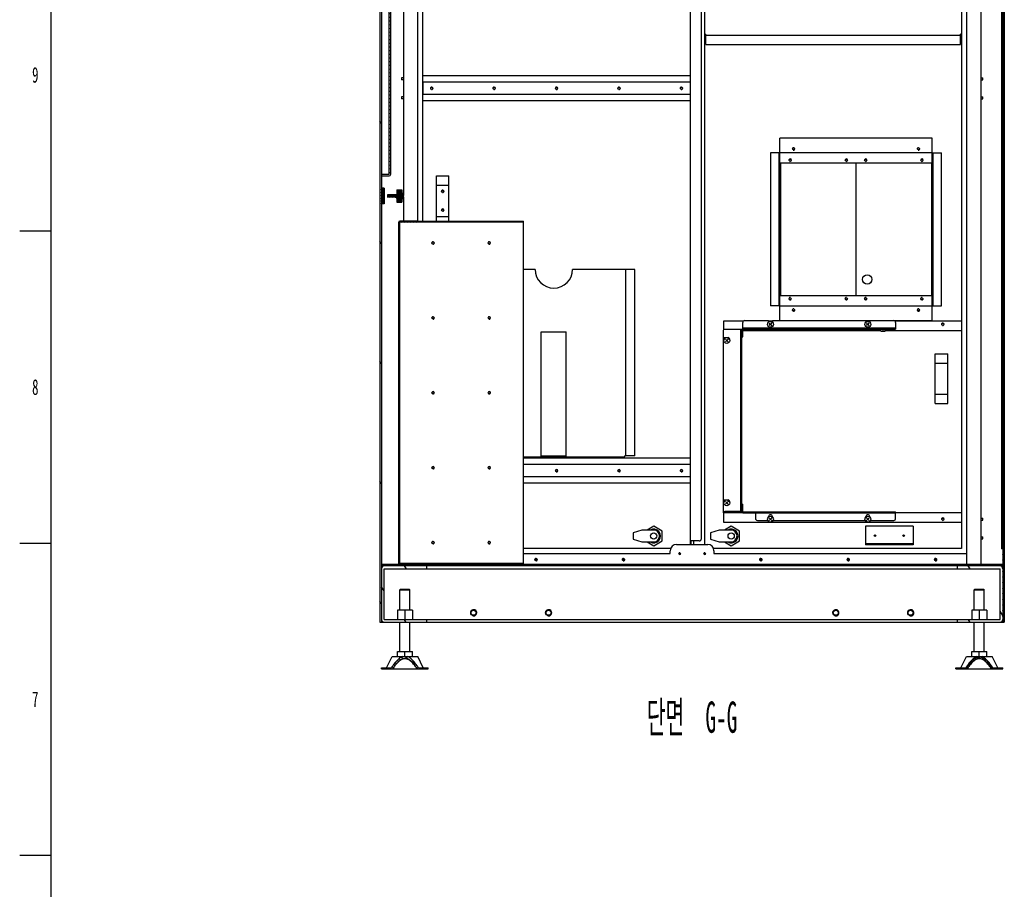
# Model space of a CAD drawing. Header units: millimetres. Extents: x 0 to 8390, y -1 to 5930.
# Tile 23 of 65: x 200 to 1777, y 3046 to 4438. Entities that reach past the tile are written whole.
import ezdxf

# ---------------------------------------------------------------- set-up
doc = ezdxf.new("R2010")
doc.units = ezdxf.units.MM
doc.header["$LTSCALE"] = 462.55
doc.layers.get('0').update_dxf_attribs({"linetype": 'CONTINUOUS'})
for name, color, linetype in [('02___PRT_ALL_AXES', 7, 'CONTINUOUS'), ('03___PRT_ALL_CURVES', 7, 'CONTINUOUS'), ('7_ALL_FEATURES', 7, 'CONTINUOUS'), ('ALL_AXIS', 7, 'CONTINUOUS'), ('ALL_COSM_SKETCH', 7, 'CONTINUOUS')]:
    doc.layers.add(name, color=color, linetype=linetype)
doc.styles.get("Standard").update_dxf_attribs({"font": 'txt', "width": 0.5})
doc.styles.add('TEXTSTYLE_2', font='txt', dxfattribs={"width": 0.6})

msp = doc.modelspace()

# ---------------------------------------------------------------- hatches: boundary and pattern name
at = {"linetype": 'Continuous'}
h = msp.add_hatch(dxfattribs=at)
h.set_pattern_fill('DEFAULT__177', color=2, scale=110.315099, angle=125, style=0, pattern_type=0)
h.set_pattern_definition([(125, (0, 0), (-90.3648, -63.2741), [])])
edge = h.paths.add_edge_path()
edge.add_line((777, 5193.8), (777, 3473.4))
edge.add_arc((779.3, 5193.8), 2.3, 90, 180)
edge.add_line((817, 5196.1), (779.3, 5196.1))
edge.add_line((817, 5196.1), (817, 5193.8))
edge.add_line((817, 5193.8), (779.3, 5193.8))
edge.add_line((779.3, 5193.8), (779.3, 3473.4))
edge.add_line((777, 3473.4), (779.3, 3473.4))
h = msp.add_hatch(dxfattribs=at)
h.set_pattern_fill('DEFAULT__174', color=2, scale=3.793753, angle=245, style=0, pattern_type=0)
h.set_pattern_definition([(245, (0, 0), (3.4383077, -1.6033092), [])])
edge = h.paths.add_edge_path()
edge.add_line((1777, 5193.8), (1777, 3473.4))
edge.add_line((1777, 3473.4), (1774.7, 3473.4))
edge.add_line((1774.7, 5193.8), (1774.7, 3473.4))
edge.add_line((1774.7, 5193.8), (1737, 5193.8))
edge.add_line((1737, 5196.1), (1737, 5193.8))
edge.add_line((1774.7, 5196.1), (1737, 5196.1))
edge.add_arc((1774.7, 5193.8), 2.3, 0, 90)
h = msp.add_hatch(dxfattribs=at)
h.set_pattern_fill('DEFAULT__175', color=2, scale=5.894799, angle=5, style=0, pattern_type=0)
h.set_pattern_definition([(5, (0, 0), (-0.5137655, 5.872367), [])])
edge = h.paths.add_edge_path()
edge.add_line((794.3, 4190.7), (794.3, 4896.1))
edge.add_arc((792, 4190.7), 2.3, 270, 360)
edge.add_line((779.3, 4188.4), (792, 4188.4))
edge.add_line((779.3, 4188.4), (779.3, 4190.7))
edge.add_line((779.3, 4190.7), (792, 4190.7))
edge.add_line((792, 4190.7), (792, 4896.1))
edge.add_line((779.3, 4896.1), (792, 4896.1))
edge.add_line((779.3, 4898.4), (779.3, 4896.1))
edge.add_line((779.3, 4898.4), (792, 4898.4))
edge.add_arc((792, 4896.1), 2.3, 0, 90)
h = msp.add_hatch(dxfattribs=at)
h.set_pattern_fill('DEFAULT__173', color=2, scale=6.540077, angle=165, style=0, pattern_type=0)
h.set_pattern_definition([(165, (0, 0), (-1.6926965, -6.317229), [])])
edge = h.paths.add_edge_path()
edge.add_line((1774.7, 4896.1), (1774.7, 3590.7))
edge.add_line((1774.7, 3590.7), (1772.4, 3590.7))
edge.add_line((1772.4, 4896.1), (1772.4, 3590.7))
edge.add_line((1774.7, 4896.1), (1772.4, 4896.1))
h = msp.add_hatch(dxfattribs=at)
h.set_pattern_fill('DEFAULT__176', color=2, scale=1.889191, angle=245, style=0, pattern_type=0)
h.set_pattern_definition([(245, (0, 0), (1.7121881, -0.7984064), [])])
edge = h.paths.add_edge_path()
edge.add_line((783.8, 4168.4), (783.8, 4143.4))
edge.add_line((783.8, 4143.4), (779.3, 4143.4))
edge.add_line((779.3, 4168.4), (779.3, 4143.4))
edge.add_line((783.8, 4168.4), (779.3, 4168.4))
h = msp.add_hatch(dxfattribs=at)
h.set_pattern_fill('DEFAULT__167', color=2, scale=1.586242, angle=85, style=0, pattern_type=0)
h.set_pattern_definition([(85, (0, 0), (-1.5802054, 0.13825006), [])])
edge = h.paths.add_edge_path()
edge.add_line((812.3, 4165.9), (812.3, 4145.9))
edge.add_line((804.3, 4145.9), (812.3, 4145.9))
edge.add_line((804.3, 4165.9), (804.3, 4145.9))
edge.add_line((804.3, 4165.9), (812.3, 4165.9))
h = msp.add_hatch(dxfattribs=at)
h.set_pattern_fill('DEFAULT__168', color=2, scale=0.377023, angle=5, style=0, pattern_type=0)
h.set_pattern_definition([(5, (0, 0), (-0.032859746, 0.375588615), [])])
edge = h.paths.add_edge_path()
edge.add_line((789.3, 4157.7), (789.3, 4154.1))
edge.add_line((804.3, 4157.7), (789.3, 4157.7))
edge.add_line((804.3, 4157.7), (804.3, 4154.1))
edge.add_line((804.3, 4154.1), (789.3, 4154.1))
h = msp.add_hatch(dxfattribs=at)
h.set_pattern_fill('DEFAULT__166', color=2, scale=0.390282, angle=245, style=0, pattern_type=0)
h.set_pattern_definition([(245, (0, 0), (0.35371552, -0.164940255), [])])
edge = h.paths.add_edge_path()
edge.add_line((812.3, 4160.9), (812.7, 4160.9))
edge.add_arc((807.7, 4155.9), 7.09, 314.2423, 405.7577)
edge.add_line((812.3, 4150.8), (812.7, 4150.8))
edge.add_line((812.3, 4150.8), (812.3, 4160.9))
h = msp.add_hatch(dxfattribs=at)
h.set_pattern_fill('DEFAULT__171', color=2, scale=2.714552, angle=325, style=0, pattern_type=0)
h.set_pattern_definition([(325, (0, 0), (1.5570028, 2.2236305), [])])
edge = h.paths.add_edge_path()
edge.add_line((807, 3567.3), (807, 4114.1))
edge.add_arc((808.6, 4114.1), 1.6, 90, 180)
edge.add_line((837, 4115.7), (808.6, 4115.7))
edge.add_line((837, 4115.7), (837, 4114.1))
edge.add_line((837, 4114.1), (808.6, 4114.1))
edge.add_line((808.6, 3567.3), (808.6, 4114.1))
edge.add_line((1007, 3567.3), (808.6, 3567.3))
edge.add_line((1007, 3565.7), (1007, 3567.3))
edge.add_line((1007, 3565.7), (808.6, 3565.7))
edge.add_arc((808.6, 3567.3), 1.6, 180, 270)
h = msp.add_hatch(dxfattribs=at)
h.set_pattern_fill('DEFAULT__165', color=2, scale=3.343587, angle=245, style=0, pattern_type=0)
h.set_pattern_definition([(245, (0, 0), (3.030319, -1.413061), [])])
edge = h.paths.add_edge_path()
edge.add_line((1356.5, 3662.4), (1356.5, 3650))
edge.add_line((1356.5, 3662.4), (1358.1, 3662.4))
edge.add_line((1358.1, 3662.4), (1358.1, 3650))
edge.add_line((1356.5, 3650), (1358.1, 3650))
edge = h.paths.add_edge_path()
edge.add_line((1356.5, 3942.8), (1356.5, 3930.4))
edge.add_line((1356.5, 3942.8), (1358.1, 3942.8))
edge.add_line((1358.1, 3942.8), (1358.1, 3930.4))
edge.add_line((1356.5, 3930.4), (1358.1, 3930.4))
edge = h.paths.add_edge_path()
edge.add_line((1602.9, 3944.4), (1358.1, 3944.4))
edge.add_line((1602.9, 3944.4), (1602.9, 3942.8))
edge.add_line((1602.9, 3942.8), (1358.1, 3942.8))
edge.add_line((1358.1, 3944.4), (1358.1, 3942.8))
edge = h.paths.add_edge_path()
edge.add_line((1358.1, 3648.4), (1602.9, 3648.4))
edge.add_line((1358.1, 3648.4), (1358.1, 3650))
edge.add_line((1358.1, 3650), (1602.9, 3650))
edge.add_line((1602.9, 3648.4), (1602.9, 3650))
h = msp.add_hatch(dxfattribs=at)
h.set_pattern_fill('DEFAULT__164', color=2, scale=21.728035, angle=165, style=0, pattern_type=0)
h.set_pattern_definition([(165, (0, 0), (-5.62363, -20.98767), [])])
edge = h.paths.add_edge_path()
edge.add_line((1356.5, 3688), (1356.5, 3650.4))
edge.add_line((1356.5, 3650.4), (1354.9, 3650.4))
edge.add_line((1354.9, 3688), (1354.9, 3650.4))
edge.add_line((1356.5, 3688), (1354.9, 3688))
edge = h.paths.add_edge_path()
edge.add_line((1356.5, 3740), (1356.5, 3696.7))
edge.add_line((1356.5, 3696.7), (1354.9, 3696.7))
edge.add_line((1354.9, 3740), (1354.9, 3696.7))
edge.add_line((1356.5, 3740), (1354.9, 3740))
edge = h.paths.add_edge_path()
edge.add_line((1356.5, 3792), (1356.5, 3748.7))
edge.add_line((1356.5, 3748.7), (1354.9, 3748.7))
edge.add_line((1354.9, 3792), (1354.9, 3748.7))
edge.add_line((1356.5, 3792), (1354.9, 3792))
edge = h.paths.add_edge_path()
edge.add_line((1356.5, 3844), (1356.5, 3800.7))
edge.add_line((1356.5, 3800.7), (1354.9, 3800.7))
edge.add_line((1354.9, 3844), (1354.9, 3800.7))
edge.add_line((1356.5, 3844), (1354.9, 3844))
edge = h.paths.add_edge_path()
edge.add_line((1356.5, 3896), (1356.5, 3852.7))
edge.add_line((1356.5, 3852.7), (1354.9, 3852.7))
edge.add_line((1354.9, 3896), (1354.9, 3852.7))
edge.add_line((1356.5, 3896), (1354.9, 3896))
edge = h.paths.add_edge_path()
edge.add_line((1356.5, 3942.4), (1356.5, 3904.7))
edge.add_line((1356.5, 3904.7), (1354.9, 3904.7))
edge.add_line((1354.9, 3942.4), (1354.9, 3904.7))
edge.add_line((1356.5, 3942.4), (1354.9, 3942.4))
h = msp.add_hatch(dxfattribs=at)
h.set_pattern_fill('DEFAULT__178', color=2, scale=32.519902, angle=245, style=0, pattern_type=0)
h.set_pattern_definition([(245, (0, 0), (29.47304, -13.7435), [])])
edge = h.paths.add_edge_path()
edge.add_line((1774.7, 3565.7), (779.3, 3565.7))
edge.add_line((1774.7, 3565.7), (1774.7, 3563.4))
edge.add_line((1774.7, 3563.4), (779.3, 3563.4))
edge.add_line((779.3, 3565.7), (779.3, 3563.4))
h = msp.add_hatch(dxfattribs=at)
h.set_pattern_fill('DEFAULT__179', color=2, scale=49.317501, angle=125, style=0, pattern_type=0)
h.set_pattern_definition([(125, (0, 0), (-40.39853, -28.28736), [])])
edge = h.paths.add_edge_path()
edge.add_line((852, 3563.4), (783.8, 3563.4))
edge.add_line((852, 3558.9), (852, 3563.4))
edge.add_line((852, 3558.9), (783.8, 3558.9))
edge.add_line((783.8, 3477.9), (783.8, 3558.9))
edge.add_line((852, 3477.9), (783.8, 3477.9))
edge.add_line((852, 3473.4), (852, 3477.9))
edge.add_line((852, 3473.4), (783.8, 3473.4))
edge.add_arc((783.8, 3477.9), 4.5, 180, 270)
edge.add_line((779.3, 3477.9), (779.3, 3558.9))
edge.add_arc((783.8, 3558.9), 4.5, 90, 180)
edge = h.paths.add_edge_path()
edge.add_line((1770.2, 3563.4), (1702, 3563.4))
edge.add_arc((1770.2, 3558.9), 4.5, 0, 90)
edge.add_line((1774.7, 3477.9), (1774.7, 3558.9))
edge.add_arc((1770.2, 3477.9), 4.5, 270, 360)
edge.add_line((1770.2, 3473.4), (1702, 3473.4))
edge.add_line((1702, 3473.4), (1702, 3477.9))
edge.add_line((1770.2, 3477.9), (1702, 3477.9))
edge.add_line((1770.2, 3477.9), (1770.2, 3558.9))
edge.add_line((1770.2, 3558.9), (1702, 3558.9))
edge.add_line((1702, 3558.9), (1702, 3563.4))
h = msp.add_hatch(dxfattribs=at)
h.set_pattern_fill('DEFAULT__169', color=2, scale=4.085886, angle=325, style=0, pattern_type=0)
h.set_pattern_definition([(325, (0, 0), (2.343568, 3.3469622), [])])
edge = h.paths.add_edge_path()
edge.add_line((837, 3398.4), (848.8, 3398.4))
edge.add_spline(control_points=[(837, 3398.4), (836.2, 3399.5), (834.6, 3401.7), (832.5, 3404.4), (830.5, 3406.7), (828.7, 3408.6), (827, 3410.2), (825.5, 3411.5), (824, 3412.5), (822.7, 3413.3), (821.5, 3413.9), (820.3, 3414.4), (819.2, 3414.7), (818.1, 3414.9), (817, 3414.9), (815.9, 3414.9), (814.8, 3414.7), (813.7, 3414.4), (812.5, 3413.9), (811.3, 3413.3), (810, 3412.5), (808.6, 3411.5), (807, 3410.2), (805.3, 3408.6), (803.5, 3406.6), (801.6, 3404.3), (799.4, 3401.6), (797.9, 3399.5), (797.1, 3398.4)], knot_values=[0, 0, 0, 0, 0.038462, 0.076923, 0.115385, 0.153846, 0.192308, 0.230769, 0.269231, 0.307692, 0.346154, 0.384615, 0.423077, 0.461538, 0.5, 0.538462, 0.576923, 0.615385, 0.653846, 0.692308, 0.730769, 0.769231, 0.807692, 0.846154, 0.884615, 0.923077, 0.961538, 1, 1, 1, 1], degree=3, periodic=0)
edge.add_line((785.3, 3398.4), (797.1, 3398.4))
edge.add_line((785.3, 3400.4), (785.3, 3398.4))
edge.add_line((785.3, 3400.4), (795.4, 3400.4))
edge.add_spline(control_points=[(812.5, 3418.4), (812.1, 3418.2), (811.3, 3417.8), (810, 3417), (808.6, 3416), (807.2, 3414.8), (805.6, 3413.3), (803.9, 3411.5), (802, 3409.4), (800, 3406.9), (797.8, 3403.9), (796.2, 3401.6), (795.4, 3400.4)], knot_values=[0, 0, 0, 0, 0.1, 0.2, 0.3, 0.4, 0.5, 0.6, 0.7, 0.8, 0.9, 1, 1, 1, 1], degree=3, periodic=0)
edge.add_line((812.5, 3418.4), (821.5, 3418.4))
edge.add_spline(control_points=[(838.7, 3400.4), (837.9, 3401.6), (836.3, 3403.9), (834.1, 3406.9), (832, 3409.4), (830.2, 3411.5), (828.5, 3413.3), (826.9, 3414.8), (825.4, 3416), (824.1, 3417), (822.8, 3417.8), (821.9, 3418.2), (821.5, 3418.4)], knot_values=[0, 0, 0, 0, 0.1, 0.2, 0.3, 0.4, 0.5, 0.6, 0.7, 0.8, 0.9, 1, 1, 1, 1], degree=3, periodic=0)
edge.add_line((838.7, 3400.4), (848.8, 3400.4))
edge.add_line((848.8, 3400.4), (848.8, 3398.4))
h = msp.add_hatch(dxfattribs=at)
h.set_pattern_fill('DEFAULT__170', color=2, scale=2.207178, angle=285, style=0, pattern_type=0)
h.set_pattern_definition([(285, (0, 0), (2.1319704, 0.5712597), [])])
edge = h.paths.add_edge_path()
edge.add_line((1757, 3398.4), (1768.8, 3398.4))
edge.add_spline(control_points=[(1757, 3398.4), (1756.2, 3399.5), (1754.6, 3401.7), (1752.5, 3404.4), (1750.5, 3406.7), (1748.7, 3408.6), (1747, 3410.2), (1745.5, 3411.5), (1744, 3412.5), (1742.7, 3413.3), (1741.5, 3413.9), (1740.3, 3414.4), (1739.2, 3414.7), (1738.1, 3414.9), (1737, 3414.9), (1735.9, 3414.9), (1734.8, 3414.7), (1733.7, 3414.4), (1732.5, 3413.9), (1731.3, 3413.3), (1730, 3412.5), (1728.6, 3411.5), (1727, 3410.2), (1725.3, 3408.6), (1723.5, 3406.6), (1721.6, 3404.3), (1719.4, 3401.6), (1717.9, 3399.5), (1717.1, 3398.4)], knot_values=[0, 0, 0, 0, 0.038462, 0.076923, 0.115385, 0.153846, 0.192308, 0.230769, 0.269231, 0.307692, 0.346154, 0.384615, 0.423077, 0.461538, 0.5, 0.538462, 0.576923, 0.615385, 0.653846, 0.692308, 0.730769, 0.769231, 0.807692, 0.846154, 0.884615, 0.923077, 0.961538, 1, 1, 1, 1], degree=3, periodic=0)
edge.add_line((1705.3, 3398.4), (1717.1, 3398.4))
edge.add_line((1705.3, 3400.4), (1705.3, 3398.4))
edge.add_line((1705.3, 3400.4), (1715.4, 3400.4))
edge.add_spline(control_points=[(1732.5, 3418.4), (1732.1, 3418.2), (1731.3, 3417.8), (1730, 3417), (1728.6, 3416), (1727.2, 3414.8), (1725.6, 3413.3), (1723.9, 3411.5), (1722, 3409.4), (1720, 3406.9), (1717.8, 3403.9), (1716.2, 3401.6), (1715.4, 3400.4)], knot_values=[0, 0, 0, 0, 0.1, 0.2, 0.3, 0.4, 0.5, 0.6, 0.7, 0.8, 0.9, 1, 1, 1, 1], degree=3, periodic=0)
edge.add_line((1732.5, 3418.4), (1741.5, 3418.4))
edge.add_spline(control_points=[(1758.7, 3400.4), (1757.9, 3401.6), (1756.3, 3403.9), (1754.1, 3406.9), (1752, 3409.4), (1750.2, 3411.5), (1748.5, 3413.3), (1746.9, 3414.8), (1745.4, 3416), (1744.1, 3417), (1742.8, 3417.8), (1741.9, 3418.2), (1741.5, 3418.4)], knot_values=[0, 0, 0, 0, 0.1, 0.2, 0.3, 0.4, 0.5, 0.6, 0.7, 0.8, 0.9, 1, 1, 1, 1], degree=3, periodic=0)
edge.add_line((1758.7, 3400.4), (1768.8, 3400.4))
edge.add_line((1768.8, 3400.4), (1768.8, 3398.4))

# ---------------------------------------------------------------- linework, layer by layer
at = {"color": 7, "linetype": 'Continuous'}
for p, q in [((250, 5840), (250, 100)), ((777, 5193.8), (777, 3473.4)), ((779.3, 5193.8), (779.3, 3473.4)), ((1774.7, 5193.8), (1774.7, 3473.4)), ((1777, 5193.8), (1777, 3473.4)), ((814.7, 5093.4), (814.7, 4157)), ((1717, 3565.7), (1717, 5093.4)), ((1739.3, 5093.4), (1739.3, 3565.7)), ((792, 4190.7), (792, 4896.1)), ((794.3, 4190.7), (794.3, 4896.1)), ((1772.4, 4896.1), (1772.4, 3590.7)), ((837, 4718.4), (837, 4114.1)), ((1274.3, 3597.9), (1274.3, 4525.4)), ((1417.5, 4225), (1402.5, 4225)), ((1402.5, 4225), (1402.5, 3979.8)), ((1415.9, 4225), (1415.9, 3979.8)), ((1661.5, 4225), (1676.5, 4225)), ((1663.1, 3979.8), (1663.1, 4225)), ((1676.5, 3979.8), (1676.5, 4225)), ((1418.5, 3996.4), (1418.5, 4208.4)), ((1419, 3996.4), (1419, 4208.4)), ((1539, 4208.4), (1539, 3996.4)), ((1660.5, 4208.4), (1660.5, 3996.4)), ((779.3, 4190.7), (792, 4190.7)), ((779.3, 4188.4), (792, 4188.4)), ((783.8, 4168.4), (779.3, 4168.4)), ((783.8, 4168.4), (783.8, 4143.4)), ((804.3, 4165.9), (804.3, 4145.9)), ((804.3, 4165.9), (812.3, 4165.9)), ((812.3, 4165.9), (812.3, 4145.9)), ((789.3, 4157.7), (789.3, 4154.1)), ((804.3, 4157.7), (789.3, 4157.7)), ((804.3, 4154.1), (789.3, 4154.1)), ((812.3, 4160.9), (812.7, 4160.9)), ((812.3, 4150.8), (812.7, 4150.8)), ((814.7, 4154.7), (814.7, 4115.7)), ((783.8, 4143.4), (779.3, 4143.4)), ((804.3, 4145.9), (812.3, 4145.9)), ((807, 3567.3), (807, 4114.1)), ((837, 4115.7), (808.6, 4115.7)), ((808.6, 3567.3), (808.6, 4114.1)), ((837, 4114.1), (808.6, 4114.1)), ((1417.5, 3979.8), (1402.5, 3979.8)), ((1661.5, 3979.8), (1676.5, 3979.8)), ((1356.5, 3942.8), (1602.9, 3942.8)), ((1356.5, 3650), (1356.5, 3942.8)), ((1358.1, 3930.4), (1358.1, 3953.4)), ((1602.9, 3944.4), (1358.1, 3944.4)), ((1361.1, 3956.4), (1399.5, 3956.4)), ((1399.5, 3956.4), (1399.5, 3954)), ((1405.5, 3956.4), (1405.5, 3954)), ((1561.5, 3956.4), (1599.9, 3956.4)), ((1579.4, 3939.6), (1579.4, 3942.8)), ((1582.9, 3939.6), (1582.9, 3942.8)), ((1586.4, 3939.6), (1586.4, 3942.8)), ((1602.9, 3953.4), (1602.9, 3942.8)), ((1326.5, 3939.4), (1326.5, 3929.4)), ((1327.5, 3923.4), (1327.5, 3929.4)), ((1356.5, 3942.4), (1329.5, 3942.4)), ((1354.9, 3650.4), (1354.9, 3942.4)), ((1356.5, 3930.4), (1358.1, 3930.4)), ((1579.4, 3939.6), (1586.4, 3939.6)), ((1356.5, 3904.7), (1354.9, 3904.7)), ((1356.5, 3896), (1354.9, 3896)), ((1356.5, 3852.7), (1354.9, 3852.7)), ((1356.5, 3844), (1354.9, 3844)), ((1356.5, 3800.7), (1354.9, 3800.7)), ((1356.5, 3792), (1354.9, 3792)), ((1356.5, 3748.7), (1354.9, 3748.7)), ((1356.5, 3740), (1354.9, 3740)), ((1356.5, 3696.7), (1354.9, 3696.7)), ((1356.5, 3688), (1354.9, 3688)), ((1326.5, 3669.4), (1334.5, 3669.4)), ((1326.5, 3663.4), (1328, 3663.4)), ((1326.5, 3663.4), (1326.5, 3653.4)), ((1327.5, 3663.4), (1327.5, 3669.4)), ((1356.5, 3662.4), (1358.1, 3662.4)), ((1358.1, 3648.4), (1358.1, 3662.4)), ((1327.5, 3648.4), (1327.5, 3651.1)), ((1356.5, 3650.4), (1329.5, 3650.4)), ((1342.5, 3650.4), (1342.5, 3648.4)), ((1356.5, 3650), (1602.9, 3650)), ((1358.1, 3648.4), (1602.9, 3648.4)), ((1378.5, 3648.4), (1378.5, 3639.4)), ((1602.9, 3639.4), (1602.9, 3650)), ((1381.5, 3636.4), (1398.3, 3636.4)), ((1399.5, 3642), (1399.5, 3642.4)), ((1405.5, 3642), (1405.5, 3642.4)), ((1562.8, 3636.4), (1599.9, 3636.4)), ((1630.8, 3627.1), (1554.8, 3627.1)), ((1554.8, 3627.1), (1554.8, 3597.1)), ((1630.8, 3627.1), (1630.8, 3597.1)), ((1252, 3597.9), (1302, 3597.9)), ((1275.5, 3603.4), (1274.3, 3603.4)), ((1554.8, 3599.4), (1630.8, 3599.4)), ((1557.8, 3599.4), (1557.8, 3597.1)), ((1627.8, 3599.4), (1627.8, 3597.1)), ((1007, 3583.4), (1242, 3583.4)), ((1242, 3583.4), (1242, 3587.9)), ((1312, 3587.9), (1312, 3583.4)), ((1312, 3583.4), (1717, 3583.4)), ((1774.7, 3590.7), (1772.4, 3590.7)), ((1774.7, 3565.7), (779.3, 3565.7)), ((1007, 3567.3), (808.6, 3567.3)), ((1007, 3565.7), (1007, 3567.3)), ((1774.7, 3563.4), (779.3, 3563.4)), ((783.8, 3558.9), (1770.2, 3558.9)), ((783.8, 3477.9), (783.8, 3558.9)), ((852, 3558.9), (852, 3563.4)), ((1702, 3558.9), (1702, 3563.4)), ((1770.2, 3477.9), (1770.2, 3558.9)), ((810, 3526.4), (809, 3525.4)), ((809, 3525.4), (825, 3525.4)), ((809, 3492.7), (809, 3525.4)), ((810, 3526.4), (824, 3526.4)), ((824, 3526.4), (825, 3525.4)), ((825, 3492.7), (825, 3525.4)), ((1730, 3526.4), (1729, 3525.4)), ((1729, 3525.4), (1745, 3525.4)), ((1729, 3492.7), (1729, 3525.4)), ((1730, 3526.4), (1744, 3526.4)), ((1744, 3526.4), (1745, 3525.4)), ((1745, 3492.7), (1745, 3525.4)), ((829, 3492.7), (805, 3492.7)), ((805, 3492.7), (805, 3477.9)), ((817, 3492.7), (817, 3477.9)), ((829, 3492.7), (829, 3477.9)), ((1749, 3492.7), (1725, 3492.7)), ((1725, 3492.7), (1725, 3477.9)), ((1737, 3492.7), (1737, 3477.9)), ((1749, 3492.7), (1749, 3477.9)), ((777, 3473.4), (1777, 3473.4)), ((783.8, 3477.9), (1770.2, 3477.9)), ((809, 3426.4), (809, 3473.4)), ((825, 3426.4), (825, 3473.4)), ((852, 3473.4), (852, 3477.9)), ((1702, 3473.4), (1702, 3477.9)), ((1729, 3426.4), (1729, 3473.4)), ((1745, 3426.4), (1745, 3473.4)), ((805, 3426.4), (829, 3426.4)), ((805, 3418.4), (805, 3426.4)), ((817, 3418.4), (817, 3426.4)), ((829, 3418.4), (829, 3426.4)), ((1725, 3426.4), (1749, 3426.4)), ((1725, 3418.4), (1725, 3426.4)), ((1737, 3418.4), (1737, 3426.4)), ((1749, 3418.4), (1749, 3426.4)), ((787.5, 3400.4), (796.5, 3418.4)), ((796.5, 3418.4), (837.5, 3418.4)), ((846.5, 3400.4), (837.5, 3418.4)), ((1707.5, 3400.4), (1716.5, 3418.4)), ((1716.5, 3418.4), (1757.5, 3418.4)), ((1766.5, 3400.4), (1757.5, 3418.4)), ((779.5, 3400.4), (795.4, 3400.4)), ((779.5, 3398.4), (779.5, 3400.4)), ((779.5, 3398.4), (854.5, 3398.4)), ((785.3, 3400.4), (785.3, 3398.4)), ((838.7, 3400.4), (854.5, 3400.4)), ((848.8, 3400.4), (848.8, 3398.4)), ((854.5, 3398.4), (854.5, 3400.4)), ((1699.5, 3400.4), (1715.4, 3400.4)), ((1699.5, 3398.4), (1699.5, 3400.4)), ((1699.5, 3398.4), (1774.5, 3398.4)), ((1705.3, 3400.4), (1705.3, 3398.4)), ((1758.7, 3400.4), (1774.5, 3400.4)), ((1768.8, 3400.4), (1768.8, 3398.4)), ((1774.5, 3398.4), (1774.5, 3400.4))]:
    msp.add_line(p, q, dxfattribs=at)
at = {"color": 3, "linetype": 'Continuous'}
for p, q in [((1708.5, 5065.4), (1708.5, 3591.4)), ((1297.5, 3597.9), (1297.5, 5058.4)), ((1297.5, 4415), (1299.1, 4415)), ((1299.1, 4398.4), (1299.1, 4415)), ((1299.1, 4413.4), (1706.9, 4413.4)), ((1708.5, 4415), (1706.9, 4415)), ((1706.9, 4398.4), (1706.9, 4415)), ((1299.1, 4398.4), (1706.9, 4398.4)), ((1274.3, 4348.4), (845.5, 4348.4)), ((1274.3, 4338.4), (845.5, 4338.4)), ((845.5, 4337.2), (845.5, 4319.6)), ((1274.3, 4318.4), (845.5, 4318.4)), ((1274.3, 4308.4), (845.5, 4308.4)), ((1661.5, 4248.4), (1417.5, 4248.4)), ((1417.5, 3956.4), (1417.5, 4248.4)), ((1661.5, 3956.4), (1661.5, 4248.4)), ((1661.5, 4225), (1417.5, 4225)), ((1661.5, 4208.4), (1417.5, 4208.4)), ((867.5, 4115.7), (867.5, 4188.4)), ((867.5, 4188.4), (887.5, 4188.4)), ((887.5, 4115.7), (887.5, 4188.4)), ((867.5, 4173.4), (887.5, 4173.4)), ((867.5, 4123.4), (887.5, 4123.4)), ((1185.5, 4038.4), (1169.3, 4038.4)), ((1170.5, 4038.4), (1170.5, 3739.6)), ((1185.5, 3739.6), (1185.5, 4038.4)), ((1417.5, 3996.4), (1661.5, 3996.4)), ((1417.5, 3979.8), (1661.5, 3979.8)), ((1358.9, 3955.4), (1327.5, 3955.4)), ((1327.5, 3955.4), (1327.5, 3941.6)), ((1405.5, 3955.4), (1399.5, 3955.4)), ((1555.5, 3956.4), (1561.5, 3956.4)), ((1561.5, 3955.4), (1555.5, 3955.4)), ((1599.9, 3956.4), (1661.5, 3956.4)), ((1708.5, 3955.4), (1602.2, 3955.4)), ((1358.1, 3940.4), (1579.4, 3940.4)), ((1586.4, 3940.4), (1708.5, 3940.4)), ((1666.5, 3903.4), (1686.5, 3903.4)), ((1666.5, 3823.4), (1666.5, 3903.4)), ((1686.5, 3823.4), (1686.5, 3903.4)), ((1666.5, 3888.4), (1686.5, 3888.4)), ((1666.5, 3838.4), (1686.5, 3838.4)), ((1666.5, 3823.4), (1686.5, 3823.4)), ((1185.5, 3739.6), (1169.3, 3739.6)), ((1274.3, 3735.9), (1007, 3735.9)), ((1274.3, 3725.9), (1007, 3725.9)), ((1274.3, 3705.9), (1007, 3705.9)), ((1274.3, 3695.9), (1007, 3695.9)), ((1358.1, 3648.4), (1327.5, 3648.4)), ((1327.5, 3648.4), (1327.5, 3633.4)), ((1708.5, 3648.4), (1602.9, 3648.4)), ((1327.5, 3633.4), (1708.5, 3633.4)), ((1275.5, 3597.9), (1275.5, 3603.4)), ((1279.5, 3597.9), (1279.5, 3603.4)), ((1630.8, 3597.1), (1554.8, 3597.1)), ((1242.7, 3591.4), (1007, 3591.4)), ((1708.5, 3591.4), (1311.4, 3591.4)), ((1028.7, 3573.4), (1025.4, 3573.4)), ((1168.7, 3573.4), (1165.4, 3573.4)), ((1388.7, 3573.4), (1385.4, 3573.4)), ((1528.7, 3573.4), (1525.4, 3573.4)), ((1668.7, 3573.4), (1665.4, 3573.4))]:
    msp.add_line(p, q, dxfattribs=at)
at = {"color": 2, "linetype": 'Continuous'}
for p, q in [((200, 4100), (250, 4100)), ((200, 3600), (250, 3600)), ((200, 3100), (250, 3100))]:
    msp.add_line(p, q, dxfattribs=at)
at = {"color": 3, "linetype": 'Continuous'}
msp.add_circle((877.5, 4133.4), 1.65, dxfattribs=at)
at = {"color": 2, "linetype": 'Continuous'}
for centre, radius, start, end in [((859.9, 4328.4), 2, 255, 195), ((959.9, 4328.4), 2, 255, 195), ((1059.9, 4328.4), 2, 255, 195), ((1159.9, 4328.4), 2, 255, 195), ((1259.9, 4328.4), 2, 255, 195), ((1439.5, 4231.4), 2, 255, 195), ((1639.5, 4231.4), 2, 255, 195), ((1434, 4213.4), 2, 255, 195), ((1524, 4213.4), 2, 255, 195), ((1555, 4213.4), 2, 255, 195), ((1645, 4213.4), 2, 255, 195), ((877.5, 4163.4), 2, 255, 195), ((877.5, 4133.4), 2, 255, 195), ((862, 4080.7), 2, 255, 195), ((952, 4080.7), 2, 255, 195), ((1434, 3991.4), 2, 75, 15), ((1524, 3991.4), 2, 75, 15), ((1555, 3991.4), 2, 75, 15), ((1645, 3991.4), 2, 75, 15), ((1439.5, 3973.4), 2, 75, 15), ((1639.5, 3973.4), 2, 75, 15), ((862, 3960.7), 2, 255, 195), ((952, 3960.7), 2, 255, 195), ((1678.5, 3950.4), 2, 255, 195), ((862, 3840.7), 2, 255, 195), ((952, 3840.7), 2, 255, 195), ((862, 3720.7), 2, 255, 195), ((952, 3720.7), 2, 255, 195), ((1059.9, 3715.9), 2, 255, 195), ((1159.9, 3715.9), 2, 255, 195), ((1259.9, 3715.9), 2, 255, 195), ((1678.5, 3638.4), 2, 255, 195), ((862, 3600.7), 2, 255, 195), ((952, 3600.7), 2, 255, 195), ((1257, 3582.9), 1.5, 255, 195), ((1297, 3582.9), 1.5, 255, 195), ((1027, 3573.4), 2, 255, 195), ((1167, 3573.4), 2, 255, 195), ((1387, 3573.4), 2, 255, 195), ((1527, 3573.4), 2, 255, 195), ((1667, 3573.4), 2, 255, 195), ((927, 3488.4), 5, 255, 195), ((1047, 3488.4), 5, 255, 195), ((1507, 3488.4), 5, 255, 195), ((1627, 3488.4), 5, 255, 195)]:
    msp.add_arc(centre, radius, start, end, dxfattribs=at)
at = {"color": 7, "linetype": 'Continuous'}
for centre, radius, start, end in [((792, 4190.7), 2.3, 270, 360), ((807.7, 4155.9), 7.09, 314.2423, 45.7577), ((808.6, 4114.1), 1.6, 90, 180), ((1361.1, 3953.4), 3, 90, 180), ((1599.9, 3953.4), 3, 0, 90), ((1329.5, 3939.4), 3, 90, 180), ((1334.5, 3666.4), 3, 332.5938, 90), ((1329.5, 3653.4), 3, 180, 270), ((1402.5, 3642.4), 3, 0, 180), ((1381.5, 3639.4), 3, 180, 270), ((1599.9, 3639.4), 3, 270, 360), ((1252, 3587.9), 10, 90, 180), ((1302, 3587.9), 10, 0, 90), ((808.6, 3567.3), 1.6, 180, 270), ((783.8, 3558.9), 4.5, 90, 180), ((1770.2, 3558.9), 4.5, 0, 90), ((783.8, 3477.9), 4.5, 180, 270), ((1770.2, 3477.9), 4.5, 270, 360)]:
    msp.add_arc(centre, radius, start, end, dxfattribs=at)
for points, knots in [([(812.5, 3418.4), (810.6, 3417.5), (807.2, 3415), (802.8, 3410.5), (798.9, 3405.5), (796.5, 3402.1), (795.4, 3400.4)], [0, 0, 0, 0, 0.249385, 0.499495, 0.749733, 1, 1, 1, 1]), ([(837, 3398.4), (835.7, 3400.2), (833.1, 3403.8), (829.4, 3408), (826.1, 3411), (823.4, 3413), (820.4, 3414.5), (817, 3415.1), (813.7, 3414.5), (810.7, 3413), (808, 3411), (804.7, 3408), (801, 3403.8), (798.4, 3400.2), (797.1, 3398.4)], [0, 0, 0, 0, 0.125103, 0.250168, 0.312712, 0.37523, 0.437673, 0.5, 0.562327, 0.624771, 0.687288, 0.749833, 0.874897, 1, 1, 1, 1]), ([(838.7, 3400.4), (837.5, 3402.1), (835.1, 3405.5), (831.2, 3410.5), (826.9, 3415), (823.5, 3417.5), (821.5, 3418.4)], [0, 0, 0, 0, 0.250267, 0.500505, 0.750615, 1, 1, 1, 1]), ([(1732.5, 3418.4), (1730.6, 3417.5), (1727.2, 3415), (1722.8, 3410.5), (1718.9, 3405.5), (1716.5, 3402.1), (1715.4, 3400.4)], [0, 0, 0, 0, 0.249385, 0.499495, 0.749733, 1, 1, 1, 1]), ([(1757, 3398.4), (1755.7, 3400.2), (1753.1, 3403.8), (1749.4, 3408), (1746.1, 3411), (1743.4, 3413), (1740.4, 3414.5), (1737, 3415.1), (1733.7, 3414.5), (1730.7, 3413), (1728, 3411), (1724.7, 3408), (1721, 3403.8), (1718.4, 3400.2), (1717.1, 3398.4)], [0, 0, 0, 0, 0.125103, 0.250168, 0.312712, 0.37523, 0.437673, 0.5, 0.562327, 0.624771, 0.687288, 0.749833, 0.874897, 1, 1, 1, 1]), ([(1758.7, 3400.4), (1757.5, 3402.1), (1755.1, 3405.5), (1751.2, 3410.5), (1746.9, 3415), (1743.5, 3417.5), (1741.5, 3418.4)], [0, 0, 0, 0, 0.250267, 0.500505, 0.750615, 1, 1, 1, 1])]:
    msp.add_open_spline(points, degree=3, knots=knots, dxfattribs=at)
at = {"layer": '02___PRT_ALL_AXES', "color": 7, "linetype": 'Continuous'}
for p, q in [((1405.5, 3956.4), (1555.5, 3956.4)), ((1555.5, 3956.4), (1555.5, 3954)), ((1561.5, 3956.4), (1561.5, 3954)), ((1326.5, 3929.4), (1334.5, 3929.4)), ((1326.5, 3923.4), (1328, 3923.4)), ((1326.5, 3923.4), (1326.5, 3669.4)), ((1406.8, 3636.4), (1554.3, 3636.4)), ((1555.5, 3642), (1555.5, 3642.4)), ((1561.5, 3642), (1561.5, 3642.4))]:
    msp.add_line(p, q, dxfattribs=at)
at = {"layer": '02___PRT_ALL_AXES', "color": 3, "linetype": 'Continuous'}
for centre in [(859.9, 4328.4), (959.9, 4328.4), (1059.9, 4328.4), (1159.9, 4328.4), (1259.9, 4328.4), (1439.5, 4231.4), (1639.5, 4231.4), (1434, 4213.4), (1524, 4213.4), (1555, 4213.4), (1645, 4213.4), (877.5, 4163.4), (1434, 3991.4), (1524, 3991.4), (1555, 3991.4), (1645, 3991.4), (1439.5, 3973.4), (1639.5, 3973.4), (1678.5, 3950.4), (1059.9, 3715.9), (1159.9, 3715.9), (1259.9, 3715.9), (1678.5, 3638.4)]:
    msp.add_circle(centre, 1.65, dxfattribs=at)
at = {"layer": '02___PRT_ALL_AXES', "color": 7, "linetype": 'Continuous'}
for centre, radius in [((862, 4080.7), 1.65), ((952, 4080.7), 1.65), ((1557.5, 4022.4), 7.5), ((862, 3960.7), 1.65), ((952, 3960.7), 1.65), ((862, 3840.7), 1.65), ((952, 3840.7), 1.65), ((862, 3720.7), 1.65), ((952, 3720.7), 1.65), ((1215.5, 3611.4), 5), ((1339.5, 3611.4), 5), ((862, 3600.7), 1.65), ((952, 3600.7), 1.65), ((1257, 3582.9), 1.25), ((1297, 3582.9), 1.25), ((1027, 3573.4), 1.65), ((1167, 3573.4), 1.65), ((1387, 3573.4), 1.65), ((1527, 3573.4), 1.65), ((1667, 3573.4), 1.65), ((927, 3488.4), 4.62), ((927, 3488.4), 4), ((1047, 3488.4), 4.62), ((1047, 3488.4), 4), ((1507, 3488.4), 4.62), ((1507, 3488.4), 4), ((1627, 3488.4), 4.62), ((1627, 3488.4), 4)]:
    msp.add_circle(centre, radius, dxfattribs=at)
for centre, start, end in [((1334.5, 3926.4), 332.5938, 90), ((1558.5, 3642.4), 0, 180)]:
    msp.add_arc(centre, 3, start, end, dxfattribs=at)
at = {"layer": '03___PRT_ALL_CURVES', "color": 4, "linetype": 'Continuous'}
for centre in [(1569.8, 3612.1), (1615.8, 3612.1)]:
    msp.add_circle(centre, 1.25, dxfattribs=at)
at = {"layer": '7_ALL_FEATURES', "color": 7, "linetype": 'Continuous'}
for p, q in [((1291.5, 5045.4), (1291.5, 3606.4)), ((837, 4115.7), (1007, 4115.7)), ((1007, 4114.1), (837, 4114.1)), ((1004, 4114.1), (1004, 4115.7)), ((1007, 3567.3), (1007, 4115.7)), ((1035.5, 3739.6), (1075.5, 3739.6)), ((1196.5, 3620.9), (1182.5, 3616.4)), ((1182.5, 3616.4), (1182.5, 3606.4)), ((1215.5, 3620.9), (1196.5, 3620.9)), ((1215.5, 3627), (1205, 3620.9)), ((1229, 3619.2), (1215.5, 3627)), ((1229, 3603.6), (1229, 3619.2)), ((1320.5, 3620.9), (1306.5, 3616.4)), ((1306.5, 3616.4), (1306.5, 3606.4)), ((1339.5, 3620.9), (1320.5, 3620.9)), ((1339.5, 3627), (1329, 3620.9)), ((1353, 3619.2), (1339.5, 3627)), ((1353, 3603.6), (1353, 3619.2)), ((951.1, 3599.4), (953, 3599.4)), ((1182.5, 3606.4), (1196.5, 3601.9)), ((1196.5, 3601.9), (1215.5, 3601.9)), ((1205, 3601.9), (1215.5, 3595.8)), ((1215.5, 3595.8), (1229, 3603.6)), ((1288.5, 3603.4), (1275.5, 3603.4)), ((1306.5, 3606.4), (1320.5, 3601.9)), ((1320.5, 3601.9), (1339.5, 3601.9)), ((1329, 3601.9), (1339.5, 3595.8)), ((1339.5, 3595.8), (1353, 3603.6))]:
    msp.add_line(p, q, dxfattribs=at)
at = {"layer": '7_ALL_FEATURES', "color": 3, "linetype": 'Continuous'}
for p, q in [((845.5, 4115.7), (845.5, 4718.4)), ((1025.5, 4038.4), (1007, 4038.4)), ((1169.3, 4038.4), (1085.5, 4038.4)), ((1035.5, 3938.4), (1075.5, 3938.4)), ((1035.5, 3738.4), (1035.5, 3938.4)), ((1075.5, 3738.4), (1075.5, 3938.4)), ((1007, 3738.4), (1169.3, 3738.4)), ((1169.3, 3738.4), (1169.3, 3739.6))]:
    msp.add_line(p, q, dxfattribs=at)
msp.add_arc((1055.5, 4038.4), 30, 180, 360, dxfattribs=at)
at = {"layer": '7_ALL_FEATURES', "color": 7, "linetype": 'Continuous'}
for centre, radius, start, end in [((1215.5, 3611.4), 11, 239.9571, 120.0429), ((1215.5, 3611.4), 9.5, 270, 90), ((1339.5, 3611.4), 11, 239.9571, 120.0429), ((1339.5, 3611.4), 9.5, 270, 90), ((1288.5, 3606.4), 3, 270, 360)]:
    msp.add_arc(centre, radius, start, end, dxfattribs=at)
at = {"layer": 'ALL_AXIS', "color": 7, "linetype": 'Continuous'}
for p, q in [((811.5, 4345), (811.5, 4341.8)), ((814.7, 4345), (811.5, 4345)), ((814.7, 4341.8), (811.5, 4341.8)), ((1739.3, 4345), (1742.5, 4345)), ((1739.3, 4341.8), (1742.5, 4341.8)), ((1742.5, 4341.8), (1742.5, 4345)), ((811.5, 4315), (811.5, 4311.8)), ((814.7, 4315), (811.5, 4315)), ((814.7, 4311.8), (811.5, 4311.8)), ((1739.3, 4315), (1742.5, 4315)), ((1739.3, 4311.8), (1742.5, 4311.8)), ((1742.5, 4311.8), (1742.5, 4315)), ((1739.3, 3640), (1742.5, 3640)), ((1739.3, 3636.8), (1742.5, 3636.8)), ((1742.5, 3636.8), (1742.5, 3640)), ((1739.3, 3610), (1742.5, 3610)), ((1739.3, 3606.8), (1742.5, 3606.8)), ((1742.5, 3606.8), (1742.5, 3610))]:
    msp.add_line(p, q, dxfattribs=at)
for centre, radius in [((1439.5, 4231.4), 1.6), ((1639.5, 4231.4), 1.6), ((1434, 4213.4), 1.6), ((1524, 4213.4), 1.6), ((1434, 3991.4), 1.6), ((1524, 3991.4), 1.6), ((1439.5, 3973.4), 1.6), ((1639.5, 3973.4), 1.6), ((1402.5, 3950.4), 4.7), ((1558.5, 3950.4), 4.7), ((1332.5, 3924.4), 4.7), ((1332.5, 3664.4), 4.7), ((1402.5, 3638.4), 4.7), ((1558.5, 3638.4), 4.7)]:
    msp.add_circle(centre, radius, dxfattribs=at)
at = {"layer": 'ALL_COSM_SKETCH', "color": 7, "linetype": 'Continuous'}
for p, q in [((1400.5, 3952.4), (1404.5, 3948.4)), ((1404.5, 3952.4), (1400.5, 3948.4)), ((1556.5, 3952.4), (1560.5, 3948.4)), ((1560.5, 3952.4), (1556.5, 3948.4)), ((1330.5, 3926.4), (1334.5, 3922.4)), ((1334.5, 3926.4), (1330.5, 3922.4)), ((1330.5, 3666.4), (1334.5, 3662.4)), ((1334.5, 3666.4), (1330.5, 3662.4)), ((1400.5, 3640.4), (1404.5, 3636.4)), ((1404.5, 3640.4), (1400.5, 3636.4)), ((1556.5, 3640.4), (1560.5, 3636.4)), ((1560.5, 3640.4), (1556.5, 3636.4))]:
    msp.add_line(p, q, dxfattribs=at)

# ---------------------------------------------------------------- texts
at = {"color": 2, "linetype": 'Continuous', "char_height": 25, "width": 15, "attachment_point": 2, "line_spacing_factor": 0.9, "style": 'TEXTSTYLE_2'}
for s, insert in [('9', (225, 4362.5)), ('8', (225, 3862.5)), ('7', (225, 3362.5))]:
    msp.add_mtext(s, dxfattribs=dict(at, insert=insert))
at = {"color": 2, "linetype": 'Continuous', "insert": (1277, 3346.3), "char_height": 50, "width": 183.333, "attachment_point": 2, "line_spacing_factor": 0.9}
msp.add_mtext('단면  G-G', dxfattribs=at)

doc.saveas('drawing.dxf')
